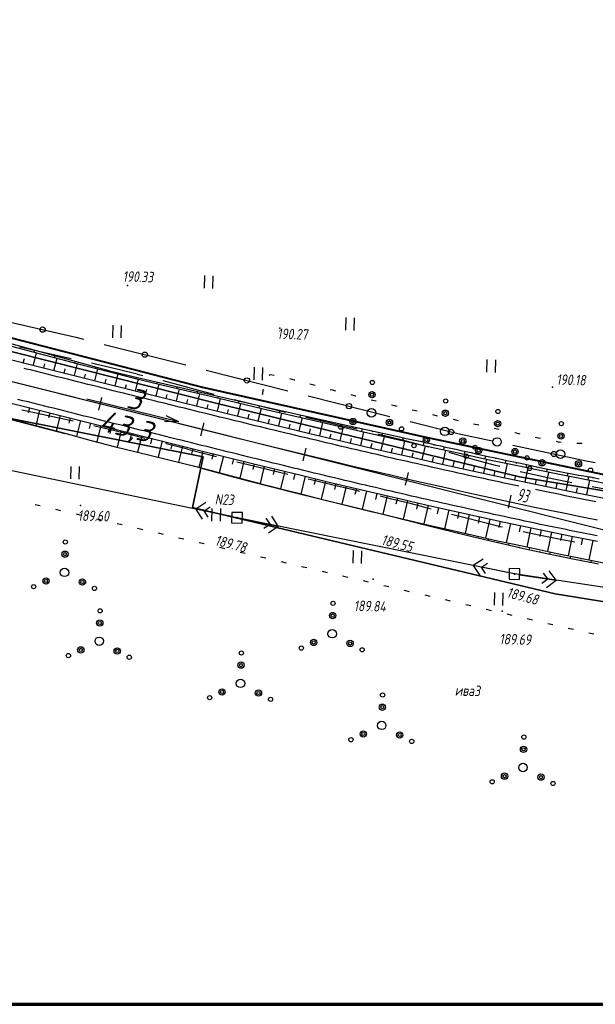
# Paper-space layout 'Лист2' of a CAD drawing. Header units: millimetres. Extents: x -640 to 411, y -3 to 287.
# Tile 2 of 10: x -531 to -421, y 1 to 188. Entities that reach past the tile are written whole.
import ezdxf

# ---------------------------------------------------------------- set-up
doc = ezdxf.new("R2010")
doc.units = ezdxf.units.MM
doc.linetypes.add('CONTI', pattern=[0])
for name, color, linetype, lineweight in [('10', 1, 'Continuous', 35), ('КОПИЯ_ОСЬ_13_ОТКОСЫ', 7, 'Continuous', 30), ('КОПИЯ_ОСЬ_ГРАНИЦЫ_ПОЛОС', 7, 'Continuous', 30), ('ОСЬ_ВЕРХ_ПОКРЫТИЯ_ГРАНИЦЫ_ПОЛОС', 7, 'Continuous', 30), ('ОСЬ_ВЕРХ_ПОКРЫТИЯ_ОСЬ', 1, 'Continuous', 30), ('Уклоны ПЧ', 5, 'Continuous', 30)]:
    doc.layers.add(name, color=color, linetype=linetype, lineweight=lineweight)
for name, color, linetype in [('_Оформление', 7, 'Continuous'), ('_Ростелеком', 6, 'Continuous'), ('NAD_MDEFAULT', 7, 'CONTI'), ('PI_OTDEFAULT', 172, 'CONTI'), ('PI_TTDEFAULT', 5, 'CONTI'), ('PLN_O', 7, 'CONTI'), ('SIT_LDEFAULT', 7, 'CONTI'), ('USLZNDEFAULT', 7, 'CONTI'), ('ZAPSKDEFAULT', 7, 'CONTI'), ('КОПИЯ_ОСЬ_ТАНГЕНСЫ', 1, 'Continuous'), ('ОСЬ_ВЕРХ_ПОКРЫТИЯ_ПИКЕТЫ', 1, 'Continuous')]:
    doc.layers.add(name, color=color, linetype=linetype)
doc.styles.add('eskd', font='isocpeur.ttf', dxfattribs={"width": 1.2, "height": 2})
doc.styles.get("Standard").update_dxf_attribs({"font": 'isocpeui.ttf'})
doc.styles.add('ГОСТ', font='isocpeur.ttf', dxfattribs={"height": 4})
doc.linetypes.add('Связь', pattern='A,12.5,[130,ltypeshp.shx,S=1,R=-30,X=0,Y=0.9],1,[130,ltypeshp.shx,S=1,R=-30,X=0,Y=0.9],1,[130,ltypeshp.shx,S=1,R=-30,X=0,Y=0.9],4.5', length=19)

# ---------------------------------------------------------------- blocks, each defined once
blk = doc.blocks.new('BL_2011')
at = {"color": 0}
for p, q in [((0, 0), (0, 2.4)), ((1.6, 0), (1.6, 2.4))]:
    blk.add_line(p, q, dxfattribs=at)
blk = doc.blocks.new('BL_2010')
at = {"color": 0}
for centre, radius in [((0, 5.78), 0.4), ((0, 3.46), 0.6), ((0, 3.46), 0.3), ((0, 0), 0.8), ((-3.46, -1.74), 0.6), ((-3.46, -1.74), 0.3), ((3.46, -1.74), 0.6), ((3.46, -1.74), 0.3), ((-5.78, -2.88), 0.4), ((5.78, -2.88), 0.4)]:
    blk.add_circle(centre, radius, dxfattribs=at)
blk = doc.blocks.new('BL_27')
at = {"color": 0}
for p, q in [((1, 1), (-1, 1)), ((-1, 1), (-1, -1)), ((1, -1), (1, 1)), ((-1, -1), (1, -1))]:
    blk.add_line(p, q, dxfattribs=at)
blk.add_circle((0, 0), 0.1, dxfattribs=at)
blk = doc.blocks.new('*U73')
at = {"layer": 'КОПИЯ_ОСЬ_13_ОТКОСЫ'}
for points in [[(0, 0), (0.83, -7.87), (1.02, -9.96), (1.86, -27.85), (2.34, -42.64)], [(0, 0), (0.73, -7.88), (0.89, -9.97), (1.78, -27.85), (2.34, -42.64)], [(0.37, -3.98), (0.42, -3.98)], [(0.55, -5.97), (0.57, -5.97)], [(0.74, -7.97), (0.83, -7.96)], [(0.89, -9.96), (0.92, -9.96)], [(0.99, -11.96), (1.12, -11.95)], [(1.09, -13.96), (1.13, -13.95)], [(1.19, -15.95), (1.3, -15.95)], [(1.29, -17.95), (1.32, -17.95)], [(1.39, -19.95), (1.49, -19.94)], [(1.48, -21.95), (1.52, -21.94)], [(1.58, -23.94), (1.68, -23.94)], [(1.68, -25.94), (1.71, -25.94)], [(1.78, -27.94), (1.86, -27.93)], [(1.86, -29.94), (1.89, -29.94)], [(1.93, -31.94), (1.99, -31.93)], [(2.01, -33.93), (2.03, -33.93)], [(2.09, -35.93), (2.12, -35.93)], [(2.16, -37.93), (2.18, -37.93)], [(2.24, -39.93), (2.26, -39.93)], [(2.32, -41.93), (2.32, -41.93)]]:
    blk.add_lwpolyline(points, dxfattribs=at)
blk = doc.blocks.new('*U74')
at = {"layer": 'КОПИЯ_ОСЬ_13_ОТКОСЫ'}
blk.add_lwpolyline([(0, 0), (0.04, -0.8), (0.06, -1.8)], dxfattribs=at)
blk.add_lwpolyline([(0, 0), (0.04, -0.8), (0.06, -1.8)], dxfattribs=at)
blk = doc.blocks.new('*U75')
at = {"layer": 'КОПИЯ_ОСЬ_13_ОТКОСЫ'}
for points in [[(0, 0), (0.04, -0.8), (0.06, -1.8)], [(0, 0), (0.06, -1.8)]]:
    blk.add_lwpolyline(points, dxfattribs=at)
blk = doc.blocks.new('Стрелка')
at = {"layer": 'Уклоны ПЧ', "ltscale": 2}
for points in [[(-0.02, -0.05), (-0.02, 17.97)], [(-0.02, -0.05), (-0.58, 2.62)], [(-0.02, -0.05), (0.53, 2.62)]]:
    blk.add_lwpolyline(points, dxfattribs=at)

psp = doc.layouts.new('Лист2')

# ---------------------------------------------------------------- linework, layer by layer
at = {"layer": '10'}
for points in [[(155.76, 141.34), (141.62, 139.09), (140.47, 149.17), (88.15, 142.24), (-26.82, 123.3), (-26.31, 113.57), (-97.37, 100.2), (-188.74, 82.9), (-234.81, 79.09), (-245.24, 79.44), (-320.53, 81.96), (-435.81, 101.08), (-493.52, 115.13), (-570.05, 134.4), (-567.93, 143.52), (-601.29, 151.53)], [(-224.96, 59.06), (-224.32, 64.55), (-224.77, 64.61), (-225.41, 59.03), (-234.23, 58.14), (-328.07, 62.53), (-379.16, 70.82), (-377.34, 76.02), (-377.76, 76.17), (-379.62, 70.9), (-429.05, 78.91), (-429.05, 78.91), (-497.96, 95.26), (-495.93, 104.91), (-533.78, 112.44), (-596.38, 130.21), (-605.84, 132.34)], [(-605.84, 132.34), (-596.38, 130.21), (-533.78, 112.44), (-495.93, 104.91), (-497.96, 95.26), (-429.05, 78.91), (-429.05, 78.91), (-379.62, 70.9), (-377.76, 76.17), (-377.34, 76.02), (-379.16, 70.82), (-328.07, 62.53), (-234.23, 58.14), (-225.41, 59.03), (-224.77, 64.61), (-224.32, 64.55), (-224.96, 59.06), (-176.45, 63.92)]]:
    psp.add_lwpolyline(points, dxfattribs=at)
at = {"layer": '_Оформление', "lineweight": 70, "ltscale": 200}
psp.add_lwpolyline([(409.22, 286.78), (-640.2, 286.78), (-640.2, 0.9), (409.22, 0.9)], close=True, dxfattribs=at)
at = {"layer": '_Ростелеком', "color": 5, "linetype": 'Связь', "const_width": 0.35}
psp.add_lwpolyline([(-184.06, 88.92), (-239.6, 82.61), (-274.54, 83.13), (-304.23, 85.6), (-339.2, 89.43), (-381.28, 94.92), (-419.03, 101.37), (-453.53, 108.6), (-496.16, 118.14), (-534.03, 127.92), (-569.25, 137.86), (-601.82, 149.28)], dxfattribs=at)
at = {"layer": 'PI_TTDEFAULT', "color": 5}
for p in [(-510.27, 137.44, 190.34), (-481.34, 129.36, 190.27), (-429.57, 118.15, 190.18), (-519.23, 95.69, 189.6), (-489.49, 93.33, 189.78), (-436.78, 82.65, 189.68), (-463.62, 81.67, 189.84), (-439.12, 75.58, 189.69)]:
    psp.add_point(p, dxfattribs=at)
at = {"layer": 'PLN_O'}
for p, q in [((-534.23, 130.87), (-520.11, 127.63)), ((-520.11, 127.62), (-518.63, 127.25)), ((-514.76, 126.27), (-499.24, 122.36)), ((-495.36, 121.38), (-479.84, 117.46)), ((-475.97, 116.49), (-460.45, 112.57)), ((-456.58, 111.6), (-447.56, 109.33)), ((-447.56, 109.32), (-441, 107.93)), ((-437.1, 107.1), (-423.14, 104.14)), ((-423.15, 104.13), (-421.42, 103.85))]:
    psp.add_line(p, q, dxfattribs=at)
for centre in [(-526.43, 129.08), (-507, 124.31), (-487.6, 119.42), (-468.21, 114.53), (-448.82, 109.64), (-429.28, 105.44)]:
    psp.add_circle(centre, 0.5, dxfattribs=at)
at = {"layer": 'SIT_LDEFAULT', "color": 7}
for p, q in [((-529.35, 125.4), (-530.78, 125.71)), ((-524.95, 124.43), (-529.35, 125.4)), ((-521.01, 123.55), (-524.95, 124.43)), ((-516.35, 122.5), (-517.11, 122.67)), ((-512.33, 121.55), (-516.35, 122.5)), ((-508.43, 120.58), (-512.33, 121.55)), ((-507.39, 120.31), (-508.43, 120.57)), ((-483.38, 120.44), (-483.11, 120.57)), ((-483.11, 120.56), (-482.41, 120.45)), ((-479.51, 119.77), (-478.61, 119.55)), ((-500.66, 118.56), (-503.51, 119.32)), ((-496.77, 117.53), (-500.66, 118.56)), ((-478.61, 119.55), (-478.53, 119.52)), ((-475.63, 118.75), (-474.66, 118.49)), ((-493.86, 116.75), (-496.77, 117.53)), ((-484.62, 116.74), (-484.59, 116.95)), ((-484.59, 116.95), (-484.52, 117.49)), ((-484.52, 117.49), (-484.48, 117.73)), ((-471.76, 117.72), (-471.36, 117.61)), ((-471.35, 117.62), (-470.79, 117.47)), ((-467.89, 116.72), (-467.05, 116.51)), ((-467.05, 116.51), (-466.91, 116.48)), ((-489.03, 115.48), (-489.98, 115.74)), ((-485.17, 114.5), (-489.03, 115.48)), ((-481.27, 113.55), (-485.17, 114.5)), ((-464.02, 115.76), (-463.05, 115.52)), ((-460.13, 114.8), (-459.55, 114.65)), ((-459.55, 114.65), (-459.15, 114.55)), ((-530.36, 113.85), (-527.97, 113.33)), ((-527.97, 113.32), (-523.57, 112.38)), ((-523.57, 112.39), (-520.59, 111.73)), ((-480.28, 113.32), (-481.27, 113.55)), ((-473.32, 111.68), (-476.39, 112.4)), ((-456.22, 113.86), (-455.25, 113.63)), ((-452.34, 112.93), (-451.65, 112.77)), ((-451.64, 112.78), (-451.37, 112.72)), ((-516.69, 110.84), (-515.13, 110.48)), ((-515.13, 110.48), (-511.09, 109.51)), ((-469.37, 110.76), (-473.32, 111.68)), ((-466.65, 110.13), (-469.37, 110.76)), ((-448.44, 112.05), (-447.46, 111.83)), ((-444.53, 111.2), (-443.55, 110.99)), ((-511.09, 109.5), (-507.03, 108.48)), ((-461.69, 108.95), (-462.76, 109.2)), ((-458.06, 108.06), (-461.69, 108.96)), ((-440.63, 110.35), (-439.65, 110.14)), ((-436.72, 109.51), (-436.7, 109.5)), ((-436.7, 109.5), (-435.73, 109.3)), ((-432.81, 108.67), (-431.83, 108.46)), ((-507.03, 108.48), (-506.98, 108.47)), ((-503.1, 107.48), (-502.97, 107.44)), ((-502.97, 107.44), (-498.92, 106.4)), ((-454.51, 107.14), (-458.06, 108.06)), ((-453.05, 106.75), (-454.51, 107.14)), ((-428.88, 107.85), (-428.29, 107.72)), ((-428.29, 107.73), (-427.9, 107.68)), ((-424.92, 107.51), (-424.51, 107.5)), ((-424.51, 107.49), (-423.9, 107.47)), ((-489.49, 93.33), (-546.99, 105.29)), ((-498.92, 106.39), (-494.93, 105.35)), ((-494.92, 105.36), (-493.42, 104.97)), ((-447.46, 105.21), (-449.2, 105.7)), ((-443.93, 104.23), (-447.46, 105.21)), ((-489.55, 103.98), (-487.11, 103.37)), ((-487.11, 103.37), (-483.26, 102.43)), ((-440.4, 103.28), (-443.93, 104.23)), ((-439.55, 103.06), (-440.4, 103.28)), ((-483.26, 102.43), (-479.83, 101.62)), ((-433.3, 101.52), (-435.67, 102.08)), ((-429.62, 100.72), (-433.3, 101.52)), ((-475.94, 100.7), (-475.42, 100.58)), ((-475.42, 100.58), (-471.5, 99.66)), ((-471.51, 99.65), (-467.67, 98.75)), ((-425.9, 99.96), (-429.62, 100.72)), ((-421.69, 99.15), (-421.98, 99.21)), ((-417.55, 98.37), (-421.69, 99.15)), ((-467.67, 98.77), (-466.19, 98.41)), ((-462.31, 97.48), (-460.36, 97.01)), ((-527.87, 95.85), (-526.89, 95.63)), ((-495.43, 96.2), (-497.32, 94.96)), ((-495.76, 94.64), (-494.58, 95.41)), ((-460.36, 97.01), (-456.87, 96.14)), ((-456.87, 96.14), (-453.38, 95.24)), ((-523.97, 94.96), (-523, 94.73)), ((-520.08, 94.05), (-519.1, 93.82)), ((-490.47, 93.54), (-497.32, 94.96)), ((-497.32, 94.96), (-496.08, 93.07)), ((-494.98, 93.46), (-495.76, 94.64)), ((-481.65, 91.75), (-482.9, 93.63)), ((-453.38, 95.24), (-452.62, 95.04)), ((-448.74, 94.03), (-446.42, 93.43)), ((-516.17, 93.14), (-515.2, 92.92)), ((-512.28, 92.24), (-511.3, 92.02)), ((-436.78, 82.65), (-489.49, 93.33)), ((-488.51, 93.13), (-481.65, 91.75)), ((-483.22, 92.06), (-484.39, 91.28)), ((-484, 93.24), (-483.22, 92.06)), ((-483.53, 90.49), (-481.65, 91.75)), ((-446.42, 93.43), (-442.93, 92.55)), ((-442.93, 92.55), (-439.43, 91.7)), ((-439.43, 91.7), (-439.03, 91.61)), ((-508.39, 91.34), (-507.41, 91.11)), ((-504.48, 90.44), (-503.5, 90.21)), ((-435.13, 90.74), (-432.16, 90.11)), ((-432.17, 90.1), (-428.02, 89.29)), ((-500.59, 89.53), (-499.61, 89.31)), ((-496.69, 88.63), (-495.72, 88.41)), ((-428.02, 89.29), (-425.33, 88.77)), ((-492.8, 87.72), (-491.82, 87.5)), ((-488.9, 86.81), (-487.92, 86.58)), ((-485, 85.91), (-484.03, 85.69)), ((-481.11, 85), (-480.13, 84.78)), ((-442.73, 85.49), (-444.62, 84.24)), ((-437.76, 82.85), (-444.62, 84.24)), ((-444.62, 84.24), (-443.37, 82.35)), ((-443.04, 83.92), (-441.87, 84.7)), ((-477.22, 84.1), (-476.24, 83.87)), ((-473.31, 83.19), (-472.34, 82.96)), ((-442.27, 82.74), (-443.04, 83.92)), ((-378.48, 73.83), (-436.78, 82.65)), ((-435.79, 82.5), (-428.87, 81.45)), ((-431.29, 82.83), (-430.45, 81.69)), ((-428.87, 81.45), (-430.21, 83.27)), ((-469.42, 82.28), (-468.44, 82.06)), ((-465.52, 81.38), (-464.55, 81.16)), ((-461.62, 80.48), (-460.64, 80.25)), ((-430.45, 81.69), (-431.58, 80.85)), ((-430.69, 80.11), (-428.87, 81.45)), ((-457.72, 79.58), (-456.75, 79.35)), ((-453.83, 78.68), (-452.85, 78.46)), ((-449.93, 77.78), (-448.96, 77.56)), ((-446.03, 76.87), (-445.05, 76.64)), ((-442.14, 75.97), (-441.16, 75.74)), ((-438.24, 75.07), (-437.26, 74.84)), ((-434.34, 74.17), (-433.37, 73.95)), ((-430.45, 73.27), (-430.41, 73.26)), ((-430.41, 73.26), (-429.47, 73.06)), ((-426.55, 72.38), (-425.57, 72.17)), ((-422.65, 71.5), (-421.67, 71.29))]:
    psp.add_line(p, q, dxfattribs=at)
at = {"layer": 'КОПИЯ_ОСЬ_13_ОТКОСЫ'}
for points in [[(-602.84, 145), (-599.47, 144.17), (-589.1, 141.61), (-560.12, 133.85), (-550.57, 130.81), (-533.28, 126.18), (-518.97, 122.4), (-513.93, 121.09), (-509.27, 119.94), (-502.47, 118.29), (-494.5, 116.4), (-484.49, 114.05), (-475.06, 111.86), (-466.03, 109.79), (-457.28, 107.81), (-451.94, 106.62), (-448.05, 105.77), (-441.24, 104.3), (-436.19, 103.24), (-429.47, 101.86), (-422.75, 100.52), (-418.37, 99.67)], [(-602.84, 145), (-599.47, 144.17), (-589.1, 141.61), (-560.12, 133.85), (-550.57, 130.81), (-533.28, 126.18), (-518.97, 122.4), (-513.93, 121.09), (-509.27, 119.94), (-502.47, 118.29), (-494.5, 116.4), (-484.49, 114.05), (-475.06, 111.86), (-466.03, 109.79), (-457.28, 107.81), (-451.94, 106.62), (-448.05, 105.77), (-441.24, 104.3), (-436.19, 103.24), (-429.47, 101.86), (-422.75, 100.52), (-418.37, 99.67)], [(-603.62, 141.69), (-600.29, 140.86), (-560.84, 130.99), (-551.26, 128.07), (-509.83, 117.7), (-491.39, 113.16), (-482.17, 110.92), (-475.67, 109.36), (-468.09, 107.56), (-462.26, 106.2), (-456.24, 104.82), (-450.6, 103.54), (-444.76, 102.25), (-438.91, 100.99), (-435.5, 100.27), (-430.62, 99.25), (-424.53, 98.02), (-418.42, 96.83)], [(-605.7, 132.93), (-602.47, 132.13), (-563.02, 122.25), (-553.2, 120.31), (-497.03, 106.25), (-486.05, 103.54), (-477.58, 101.47), (-471.45, 99.99), (-464.13, 98.25), (-458.08, 96.84), (-453.88, 95.88), (-448.5, 94.66), (-443.6, 93.58), (-438.7, 92.51), (-432.31, 91.16), (-425.92, 89.84), (-421, 88.86)], [(-533.16, 126.65), (-518.9, 122.69), (-513.88, 121.31), (-509.22, 120.17), (-502.4, 118.57), (-495.59, 116.98), (-485.37, 114.65), (-478.07, 113), (-469.31, 111.05), (-458.61, 108.7), (-457.64, 108.48), (-456.66, 108.27), (-454.72, 107.85), (-453.75, 107.62), (-452.78, 107.41), (-451.81, 107.2), (-450.83, 106.99), (-449.86, 106.76), (-448.89, 106.55), (-447.92, 106.34), (-446.95, 106.13), (-445.98, 105.91), (-445.01, 105.7), (-444.04, 105.49), (-442.1, 105.06), (-440.15, 104.64), (-438.21, 104.22), (-436.27, 103.81), (-435.29, 103.61), (-431.41, 102.78), (-429.46, 102.4), (-428.49, 102.2), (-427.52, 102), (-425.57, 101.62), (-424.59, 101.45), (-423.61, 101.29), (-422.63, 101.13), (-422.36, 101.09), (-422.1, 101.04), (-421.92, 101.01), (-421.74, 100.97), (-420.69, 100.72)], [(-529.89, 125.74), (-529.93, 125.59)], [(-530.09, 122.77), (-529.89, 123.58)], [(-528.15, 122.29), (-527.56, 124.67)], [(-527.96, 125.2), (-528.07, 124.81)], [(-526.03, 124.67), (-526.07, 124.54)], [(-524.27, 121.32), (-523.69, 123.65)], [(-524.11, 124.13), (-524.2, 123.79)], [(-522.18, 123.6), (-522.21, 123.48)], [(-526.21, 121.8), (-526.01, 122.6)], [(-522.33, 120.83), (-522.14, 121.61)], [(-520.39, 120.34), (-519.82, 122.63)], [(-520.25, 123.06), (-520.33, 122.76)], [(-518.32, 122.53), (-518.35, 122.43)], [(-516.51, 119.37), (-515.95, 121.62)], [(-516.4, 122), (-516.46, 121.75)], [(-518.45, 119.86), (-518.26, 120.62)], [(-514.47, 121.47), (-514.49, 121.39)], [(-512.63, 118.4), (-512.07, 120.63)], [(-512.53, 120.98), (-512.58, 120.76)], [(-510.58, 120.51), (-510.6, 120.43)], [(-508.64, 120.04), (-508.7, 119.8)], [(-514.57, 118.89), (-514.38, 119.64)], [(-510.69, 117.92), (-510.5, 118.66)], [(-508.75, 117.43), (-508.2, 119.68)], [(-506.69, 119.58), (-506.71, 119.5)], [(-504.87, 116.48), (-504.31, 118.74)], [(-504.75, 119.12), (-504.81, 118.86)], [(-502.8, 118.66), (-502.82, 118.57)], [(-500.85, 118.21), (-500.92, 117.92)], [(-506.81, 116.96), (-506.62, 117.7)], [(-502.92, 116), (-502.74, 116.75)], [(-500.98, 115.52), (-500.42, 117.8)], [(-498.9, 117.75), (-498.93, 117.66)], [(-497.1, 114.57), (-496.53, 116.88)], [(-496.96, 117.3), (-497.03, 117)], [(-495.01, 116.85), (-495.03, 116.75)], [(-493.06, 116.41), (-493.13, 116.07)], [(-528.94, 114.24), (-529.18, 113.28)], [(-499.04, 115.04), (-498.85, 115.81)], [(-495.16, 114.09), (-494.97, 114.86)], [(-493.21, 113.61), (-492.64, 115.96)], [(-491.11, 115.96), (-491.13, 115.85)], [(-489.33, 112.66), (-488.75, 115.05)], [(-489.16, 115.52), (-489.24, 115.16)], [(-487.21, 115.07), (-487.23, 114.95)], [(-485.44, 111.72), (-484.85, 114.14)], [(-485.26, 114.63), (-485.34, 114.25)], [(-483.31, 114.19), (-483.34, 114.06)], [(-536.54, 113.13), (-522.23, 109.37), (-517.21, 108.01), (-512.56, 106.83), (-508.68, 105.86), (-497.01, 102.99), (-496.05, 102.73), (-486.35, 100.18), (-476.65, 97.66), (-473.73, 96.93), (-465.93, 95.01), (-458.11, 93.13), (-452.73, 91.86), (-449.3, 91.07), (-444.89, 90.06), (-439.97, 88.97), (-436.53, 88.22), (-432.1, 87.27), (-428.65, 86.54), (-422.96, 85.38), (-417.27, 84.26)], [(-527, 113.76), (-527.74, 110.82)], [(-525.06, 113.27), (-525.31, 112.29)], [(-523.12, 112.78), (-523.87, 109.81)], [(-521.18, 112.3), (-521.43, 111.31)], [(-491.27, 113.13), (-491.08, 113.92)], [(-487.38, 112.19), (-487.19, 112.98)], [(-481.55, 110.77), (-480.96, 113.23)], [(-481.36, 113.75), (-481.45, 113.34)], [(-479.41, 113.31), (-479.44, 113.17)], [(-477.66, 109.84), (-477.07, 112.33)], [(-477.45, 112.87), (-477.55, 112.44)], [(-475.5, 112.43), (-475.53, 112.29)], [(-519.24, 111.81), (-520, 108.77)], [(-517.3, 111.33), (-517.55, 110.31)], [(-515.36, 110.84), (-516.14, 107.74)], [(-483.5, 111.24), (-483.3, 112.05)], [(-479.61, 110.3), (-479.41, 111.12)], [(-473.77, 108.91), (-473.18, 111.43)], [(-473.55, 112), (-473.65, 111.54)], [(-471.6, 111.56), (-471.63, 111.41)], [(-469.88, 107.99), (-469.28, 110.53)], [(-469.65, 111.12), (-469.75, 110.64)], [(-467.69, 110.7), (-467.73, 110.53)], [(-513.42, 110.36), (-513.68, 109.32)], [(-511.48, 109.87), (-512.26, 106.75)], [(-509.54, 109.39), (-509.8, 108.35)], [(-507.6, 108.9), (-508.38, 105.78)], [(-475.72, 109.37), (-475.52, 110.2)], [(-471.83, 108.45), (-471.63, 109.29)], [(-465.99, 107.07), (-465.39, 109.64)], [(-465.74, 110.27), (-465.85, 109.75)], [(-463.79, 109.84), (-463.82, 109.67)], [(-462.09, 106.16), (-461.49, 108.76)], [(-461.83, 109.41), (-461.95, 108.87)], [(-459.88, 108.98), (-459.92, 108.8)], [(-457.93, 108.55), (-458.05, 107.99)], [(-505.66, 108.42), (-505.92, 107.38)], [(-503.72, 107.93), (-504.5, 104.83)], [(-501.78, 107.44), (-502.04, 106.41)], [(-499.84, 106.96), (-500.61, 103.87)], [(-467.94, 107.52), (-467.74, 108.37)], [(-464.04, 106.61), (-463.84, 107.47)], [(-458.19, 105.27), (-457.59, 107.88)], [(-455.97, 108.12), (-456.01, 107.93)], [(-454.29, 104.38), (-453.7, 107.01)], [(-454.02, 107.69), (-454.15, 107.12)], [(-452.07, 107.26), (-452.11, 107.07)], [(-450.11, 106.82), (-450.25, 106.25)], [(-497.9, 106.47), (-498.16, 105.44)], [(-495.96, 105.99), (-496.72, 102.91)], [(-494.02, 105.51), (-494.27, 104.48)], [(-492.08, 105.03), (-492.85, 101.89)], [(-460.14, 105.71), (-459.94, 106.58)], [(-456.24, 104.82), (-456.04, 105.69)], [(-452.34, 103.94), (-452.14, 104.82)], [(-450.39, 103.5), (-449.8, 106.16)], [(-448.16, 106.4), (-448.2, 106.21)], [(-446.49, 102.63), (-445.9, 105.31)], [(-446.21, 105.96), (-446.34, 105.4)], [(-444.25, 105.54), (-444.29, 105.35)], [(-442.3, 105.1), (-442.42, 104.56)], [(-490.13, 104.55), (-490.39, 103.5)], [(-488.19, 104.07), (-488.98, 100.87)], [(-486.25, 103.59), (-486.51, 102.52)], [(-484.31, 103.11), (-485.1, 99.86)], [(-448.44, 103.07), (-448.24, 103.95)], [(-444.53, 102.2), (-444.34, 103.1)], [(-442.58, 101.78), (-442, 104.47)], [(-440.35, 104.68), (-440.38, 104.5)], [(-438.67, 100.94), (-438.1, 103.64)], [(-438.39, 104.25), (-438.51, 103.73)], [(-436.44, 103.84), (-436.47, 103.67)], [(-434.48, 103.44), (-434.59, 102.91)], [(-432.52, 103.02), (-432.56, 102.84)], [(-496.05, 102.72), (-495.08, 102.47), (-484.9, 99.8), (-478.39, 98.12), (-473.73, 96.93), (-465.93, 95.01), (-458.11, 93.13), (-452.73, 91.86), (-449.3, 91.07), (-444.89, 90.06), (-439.97, 88.97), (-436.53, 88.22), (-432.1, 87.27), (-428.65, 86.54), (-422.96, 85.38), (-417.27, 84.26)], [(-496.05, 102.72), (-490.25, 101.13), (-488.31, 100.61), (-487.34, 100.35), (-478.4, 98.08), (-473.73, 96.91), (-463.98, 94.52), (-462.03, 94.05), (-461.05, 93.81), (-452.76, 91.73), (-447.39, 90.41), (-443.47, 89.46), (-440.53, 88.76), (-439.36, 88.48), (-436.61, 87.85), (-435.62, 87.63), (-431.19, 86.69), (-426, 85.62), (-420.81, 84.58)], [(-492.19, 101.66), (-492.18, 101.71)], [(-490.26, 101.14), (-490.26, 101.15)], [(-482.37, 102.64), (-482.63, 101.55)], [(-480.42, 102.16), (-481.23, 98.85)], [(-478.48, 101.69), (-478.75, 100.58)], [(-476.54, 101.22), (-477.35, 97.84)], [(-440.62, 101.36), (-440.43, 102.25)], [(-436.71, 100.52), (-436.52, 101.42)], [(-434.75, 100.11), (-434.19, 102.82)], [(-430.84, 99.3), (-430.27, 102.02)], [(-430.56, 102.61), (-430.66, 102.1)], [(-428.6, 102.22), (-428.64, 102.05)], [(-426.92, 98.5), (-426.37, 101.23)], [(-426.64, 101.83), (-426.74, 101.31)], [(-424.67, 101.47), (-424.7, 101.29)], [(-422.7, 101.14), (-422.81, 100.53)], [(-488.33, 100.61), (-488.31, 100.69)], [(-486.39, 100.11), (-486.39, 100.14)], [(-484.46, 99.62), (-484.44, 99.68)], [(-482.52, 99.13), (-482.51, 99.15)], [(-474.59, 100.75), (-474.86, 99.62)], [(-472.65, 100.28), (-473.47, 96.86)], [(-470.7, 99.81), (-470.97, 98.67)], [(-468.76, 99.35), (-469.58, 95.9)], [(-432.8, 99.7), (-432.61, 100.61)], [(-428.88, 98.9), (-428.69, 99.81)], [(-423, 97.72), (-422.46, 100.46)], [(-480.58, 98.64), (-480.57, 98.68)], [(-478.64, 98.14), (-478.64, 98.16)], [(-476.7, 97.66), (-476.69, 97.69)], [(-466.81, 98.89), (-467.08, 97.74)], [(-464.86, 98.43), (-465.69, 94.95)], [(-462.92, 97.97), (-463.19, 96.81)], [(-460.97, 97.52), (-461.79, 94.01)], [(-424.96, 98.11), (-424.78, 99.02)], [(-474.76, 97.17), (-474.76, 97.18)], [(-472.82, 96.69), (-472.82, 96.7)], [(-470.88, 96.21), (-470.88, 96.22)], [(-468.93, 95.74), (-468.93, 95.74)], [(-459.02, 97.06), (-459.3, 95.89)], [(-457.07, 96.61), (-457.89, 93.07)], [(-455.12, 96.16), (-455.4, 94.98)], [(-453.17, 95.72), (-453.98, 92.15)], [(-466.99, 95.26), (-466.99, 95.26)], [(-465.05, 94.79), (-465.05, 94.79)], [(-463.1, 94.31), (-463.1, 94.32)], [(-461.16, 93.84), (-461.16, 93.85)], [(-451.22, 95.28), (-451.49, 94.09)], [(-449.27, 94.84), (-450.08, 91.25)], [(-447.32, 94.4), (-447.59, 93.2)], [(-445.37, 93.97), (-446.17, 90.35)], [(-443.42, 93.54), (-443.68, 92.33)], [(-459.22, 93.36), (-459.22, 93.36)], [(-457.28, 92.87), (-457.27, 92.93)], [(-455.34, 92.38), (-455.34, 92.4)], [(-453.4, 91.9), (-453.37, 92.01)], [(-441.46, 93.11), (-442.25, 89.48)], [(-439.51, 92.69), (-439.77, 91.47)], [(-437.55, 92.26), (-438.33, 88.61)], [(-435.6, 91.85), (-435.85, 90.63)], [(-451.46, 91.41), (-451.45, 91.45)], [(-449.52, 90.93), (-449.48, 91.11)], [(-447.58, 90.45), (-447.56, 90.51)], [(-445.63, 89.98), (-445.58, 90.22)], [(-433.64, 91.44), (-434.41, 87.76)], [(-431.68, 91.03), (-431.94, 89.8)], [(-429.72, 90.62), (-430.48, 86.93)], [(-427.76, 90.22), (-428.02, 88.99)], [(-425.8, 89.82), (-426.55, 86.11)], [(-443.69, 89.51), (-443.67, 89.59)], [(-441.74, 89.05), (-441.67, 89.35)], [(-439.8, 88.59), (-439.78, 88.69)], [(-437.85, 88.13), (-437.77, 88.49)], [(-423.84, 89.43), (-424.09, 88.19)], [(-421.88, 89.04), (-422.62, 85.31)], [(-435.9, 87.69), (-435.87, 87.81)], [(-433.94, 87.27), (-433.87, 87.64)], [(-431.99, 86.86), (-431.96, 86.98)], [(-430.03, 86.45), (-429.95, 86.82)], [(-428.07, 86.04), (-428.05, 86.17)], [(-426.11, 85.64), (-426.04, 86.01)], [(-424.15, 85.24), (-424.13, 85.37)], [(-422.19, 84.85), (-422.12, 85.21)]]:
    psp.add_lwpolyline(points, dxfattribs=at)
at = {"layer": 'КОПИЯ_ОСЬ_ГРАНИЦЫ_ПОЛОС'}
for points in [[(-435.94, 99.34), (-436.81, 99.52), (-437.78, 99.73), (-438.74, 99.93), (-439.71, 100.14), (-440.68, 100.35), (-441.65, 100.55), (-442.61, 100.76), (-443.58, 100.97), (-444.55, 101.18), (-445.51, 101.39), (-446.48, 101.61), (-447.44, 101.82), (-448.41, 102.03), (-449.38, 102.25), (-450.34, 102.46), (-451.31, 102.68), (-452.27, 102.89), (-453.24, 103.11), (-454.2, 103.33), (-455.17, 103.55), (-456.13, 103.77), (-457.1, 103.99), (-458.06, 104.21), (-459.03, 104.43), (-459.99, 104.65), (-460.96, 104.87), (-461.92, 105.09), (-462.89, 105.32), (-463.85, 105.54), (-464.82, 105.77), (-465.78, 105.99), (-466.74, 106.22), (-467.71, 106.44), (-468.67, 106.67), (-469.63, 106.9), (-470.6, 107.12), (-471.56, 107.35), (-472.53, 107.58), (-473.49, 107.81), (-474.45, 108.04), (-475.42, 108.27), (-476.38, 108.5), (-477.34, 108.73), (-478.31, 108.96), (-479.27, 109.19), (-480.23, 109.42), (-481.2, 109.66), (-482.16, 109.89), (-483.12, 110.12), (-484.08, 110.35), (-485.05, 110.59), (-486.01, 110.82), (-486.97, 111.06), (-487.94, 111.29), (-488.9, 111.53), (-489.86, 111.76), (-490.82, 112), (-491.79, 112.23), (-492.75, 112.47), (-493.71, 112.7), (-494.67, 112.94), (-495.64, 113.17), (-496.6, 113.41), (-497.56, 113.65), (-498.52, 113.88), (-499.49, 114.12), (-500.45, 114.36), (-501.41, 114.59), (-502.38, 114.83), (-503.34, 115.07), (-504.3, 115.31), (-505.26, 115.54), (-506.23, 115.78), (-507.19, 116.02), (-508.15, 116.26), (-509.11, 116.49), (-510.08, 116.73), (-511.05, 116.97), (-512.02, 117.22), (-512.99, 117.46), (-513.95, 117.7), (-514.92, 117.94), (-515.89, 118.19), (-516.86, 118.43), (-517.83, 118.67), (-518.8, 118.92), (-519.77, 119.16), (-520.74, 119.4), (-521.71, 119.64), (-522.68, 119.89), (-523.65, 120.13), (-524.62, 120.37), (-525.59, 120.61), (-526.56, 120.86), (-527.53, 121.1), (-528.49, 121.34), (-529.46, 121.58), (-529.94, 121.7)], [(-421.31, 96.37), (-422.28, 96.56), (-423.25, 96.75), (-424.22, 96.94), (-425.19, 97.13), (-426.16, 97.33), (-427.13, 97.52), (-428.1, 97.72), (-429.07, 97.91), (-430.03, 98.11), (-431, 98.31), (-431.97, 98.51), (-432.79, 98.68)]]:
    psp.add_lwpolyline(points, dxfattribs=at)
at = {"layer": 'КОПИЯ_ОСЬ_ТАНГЕНСЫ'}
psp.add_line((-604.66, 137.32), (-409.13, 88.37), dxfattribs=at)
at = {"layer": 'ОСЬ_ВЕРХ_ПОКРЫТИЯ_ГРАНИЦЫ_ПОЛОС'}
for points in [[(-603.62, 141.69), (-600.29, 140.86), (-560.84, 130.99), (-551.26, 128.07), (-509.83, 117.7), (-491.39, 113.16), (-482.17, 110.92), (-475.67, 109.36), (-468.09, 107.56), (-462.26, 106.2), (-456.24, 104.82), (-450.6, 103.54), (-444.76, 102.25), (-438.91, 100.99), (-435.5, 100.27), (-430.62, 99.25), (-424.53, 98.02), (-418.42, 96.83)], [(-605.7, 132.93), (-602.47, 132.13), (-563.02, 122.25), (-553.2, 120.31), (-497.03, 106.25), (-486.05, 103.54), (-477.58, 101.47), (-471.45, 99.99), (-464.13, 98.25), (-458.08, 96.84), (-453.88, 95.88), (-448.5, 94.66), (-443.6, 93.58), (-438.7, 92.51), (-432.31, 91.16), (-425.92, 89.84), (-421, 88.86)], [(-421.05, 89.89), (-422.03, 90.09), (-423.02, 90.28), (-424, 90.48), (-424.99, 90.68), (-425.97, 90.87), (-426.95, 91.07), (-427.93, 91.27), (-428.92, 91.47), (-429.9, 91.68), (-430.88, 91.88), (-431.86, 92.08), (-432.84, 92.29), (-433.82, 92.49), (-434.8, 92.7), (-435.78, 92.91), (-436.76, 93.12), (-437.74, 93.33), (-438.72, 93.54), (-439.7, 93.75), (-440.68, 93.96), (-441.66, 94.18), (-442.64, 94.39), (-443.62, 94.6), (-444.6, 94.82), (-445.58, 95.04), (-446.56, 95.25), (-447.53, 95.47), (-448.51, 95.69), (-449.49, 95.91), (-450.47, 96.13), (-451.44, 96.35), (-452.42, 96.57), (-453.4, 96.79), (-454.37, 97.02), (-455.35, 97.24), (-456.33, 97.46), (-457.3, 97.69), (-458.28, 97.91), (-459.25, 98.14), (-460.23, 98.37), (-461.2, 98.59), (-462.18, 98.82), (-463.15, 99.05), (-464.13, 99.28), (-465.1, 99.51), (-466.08, 99.74), (-467.05, 99.97), (-468.03, 100.2), (-469, 100.43), (-469.97, 100.67), (-470.95, 100.9), (-471.92, 101.13), (-472.89, 101.37), (-473.87, 101.6), (-474.84, 101.83), (-475.81, 102.07), (-476.79, 102.31), (-477.76, 102.54), (-478.73, 102.78), (-479.7, 103.01), (-480.68, 103.25), (-481.65, 103.49), (-482.62, 103.73), (-483.59, 103.96), (-484.56, 104.2), (-485.54, 104.44), (-486.51, 104.68), (-487.48, 104.92), (-488.45, 105.16), (-489.42, 105.4), (-490.39, 105.64), (-491.36, 105.88), (-492.33, 106.12), (-493.3, 106.36), (-494.28, 106.6), (-495.25, 106.84), (-496.22, 107.08), (-497.19, 107.33), (-498.16, 107.57), (-499.13, 107.81), (-500.1, 108.05), (-501.07, 108.29), (-502.04, 108.54), (-503.01, 108.78), (-503.98, 109.02), (-504.95, 109.26), (-505.92, 109.51), (-506.89, 109.75), (-507.86, 109.99), (-508.83, 110.23), (-509.8, 110.48), (-510.77, 110.72), (-511.74, 110.96), (-512.71, 111.2), (-513.68, 111.45), (-514.65, 111.69), (-515.62, 111.93), (-516.59, 112.18), (-517.55, 112.42), (-518.52, 112.66), (-519.49, 112.9), (-520.46, 113.15), (-521.43, 113.39), (-522.4, 113.63), (-523.37, 113.87), (-524.34, 114.12), (-525.31, 114.36), (-526.28, 114.6), (-527.25, 114.85), (-528.22, 115.09), (-529.19, 115.33), (-530.16, 115.57), (-531.13, 115.82)]]:
    psp.add_lwpolyline(points, dxfattribs=at)
at = {"layer": 'ОСЬ_ВЕРХ_ПОКРЫТИЯ_ОСЬ'}
psp.add_lwpolyline([(-586.4, 132.75), (-510.81, 113.82), (-510.81, 113.82), (-490.6, 108.78), (-482.9, 106.88), (-477.12, 105.47), (-472.3, 104.31), (-467.47, 103.15), (-463.61, 102.24), (-459.75, 101.34), (-455.89, 100.44), (-452.99, 99.78), (-450.09, 99.12), (-447.18, 98.47), (-444.28, 97.82), (-441.37, 97.18), (-438.46, 96.55), (-435.56, 95.93), (-432.64, 95.31), (-429.73, 94.71), (-426.82, 94.11), (-424.87, 93.71), (-422.93, 93.32), (-420.98, 92.94)], dxfattribs=at)
at = {"layer": 'ОСЬ_ВЕРХ_ПОКРЫТИЯ_ПИКЕТЫ'}
for p, q in [((-515.77, 113.77), (-515.16, 116.2)), ((-496.36, 108.92), (-495.76, 111.35)), ((-476.93, 104.14), (-476.34, 106.57)), ((-457.46, 99.52), (-456.9, 101.96)), ((-437.92, 95.16), (-437.4, 97.6)), ((-437.92, 95.16), (-437.4, 97.6))]:
    psp.add_line(p, q, dxfattribs=at)

# ---------------------------------------------------------------- block references
at = {"layer": 'USLZNDEFAULT', "color": 7, "rotation": 358.4120607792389}
for name, p in [('BL_2010', (-463.93, 113.26)), ('BL_2010', (-450, 109.74)), ('BL_2010', (-440.08, 107.74)), ('BL_2010', (-428.02, 105.42)), ('BL_27', (-489.49, 93.33)), ('BL_27', (-436.78, 82.65))]:
    psp.add_blockref(name, p, dxfattribs=at)
at = {"layer": 'ZAPSKDEFAULT', "color": 7, "rotation": 358.4120607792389}
for name, p in [('BL_2011', (-495.67, 136.95)), ('BL_2011', (-468.84, 128.96)), ('BL_2011', (-513.09, 127.53)), ('BL_2011', (-486.25, 119.54)), ('BL_2011', (-442, 120.97)), ('BL_2011', (-521.08, 100.7)), ('BL_2011', (-494.25, 92.71)), ('BL_2010', (-522.27, 82.95)), ('BL_2011', (-467.41, 84.71)), ('BL_2011', (-440.58, 76.72)), ('BL_2010', (-471.41, 71.29)), ('BL_2010', (-515.66, 69.87)), ('BL_2010', (-488.82, 61.87)), ('BL_2010', (-461.99, 53.88)), ('BL_2010', (-435.15, 45.89))]:
    psp.add_blockref(name, p, dxfattribs=at)
at = {"layer": 'КОПИЯ_ОСЬ_13_ОТКОСЫ', "rotation": 73.41206077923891}
for name, p in [('*U73', (-563.76, 119.3)), ('*U74', (-497.79, 103.18)), ('*U75', (-497.79, 103.18))]:
    psp.add_blockref(name, p, dxfattribs=at)
at = {"layer": 'Уклоны ПЧ', "rotation": 76.224381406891}
psp.add_blockref('Стрелка', (-500.56, 111.58), dxfattribs=at)

# ---------------------------------------------------------------- texts
at = {"layer": 'NAD_MDEFAULT', "color": 7, "style": 'eskd', "oblique": 10, "width": 0.8}
for s, rotation, p in [('N23', 358.1429, (-493.72, 95.85)), ('ива3', 358.4121, (-448.12, 59.55))]:
    psp.add_text(s, height=2, rotation=rotation, dxfattribs=at).set_placement(p)
at = {"layer": 'PI_OTDEFAULT', "color": 172, "style": 'eskd', "oblique": 10, "width": 0.8}
for s, rotation, p in [('190.33', 358.4121, (-511.22, 138.2)), ('190.27', 358.4121, (-481.85, 127.31)), ('190.18', 358.4121, (-428.81, 118.61)), ('189.60', 358.4121, (-519.75, 92.77)), ('189.78', 345.4121, (-493.79, 88.17)), ('189.55', 345.4121, (-462.2, 88.27)), ('189.68', 345.4121, (-438.37, 78.24)), ('189.84', 358.4121, (-467.3, 75.63)), ('189.69', 358.4121, (-439.63, 69.32))]:
    psp.add_text(s, height=2, rotation=rotation, dxfattribs=at).set_placement(p)
at = {"layer": 'ОСЬ_ВЕРХ_ПОКРЫТИЯ_ПИКЕТЫ', "width": 0.6}
psp.add_text('93', height=2.5, rotation=347.8731, dxfattribs=at).set_placement((-436.45, 96.58))
at = {"layer": 'Уклоны ПЧ', "style": 'ГОСТ', "oblique": 15}
for s, p in [('3', (-510.7, 114.3)), ('43,3', (-515.93, 109.99))]:
    psp.add_text(s, height=4, rotation=345.9394, dxfattribs=at).set_placement(p)

doc.saveas('drawing.dxf')
